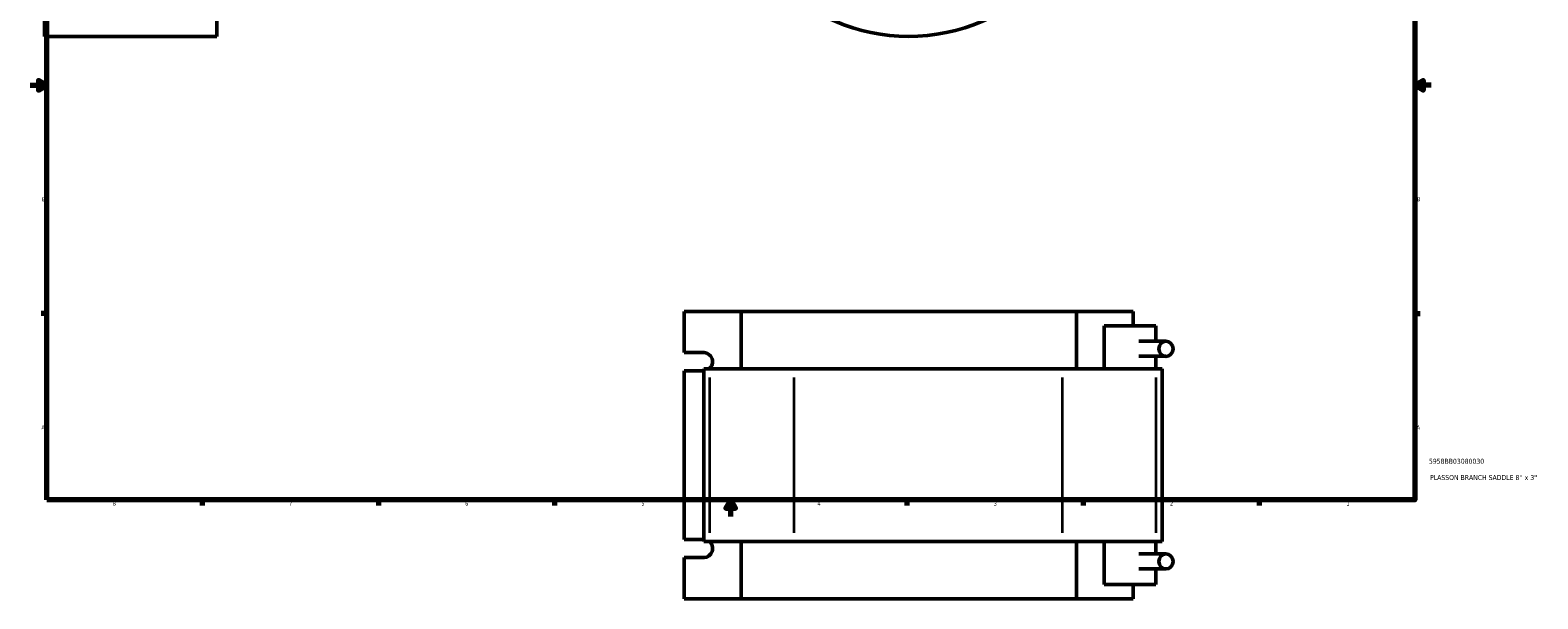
# Model space of a CAD drawing. Header units: inches. Extents: x -0.9 to 56.6, y -1.4 to 51.6.
# Tile 1 of 5: x 0.1 to 36.5, y -1.4 to 12.3. Entities that reach past the tile are written whole.
import ezdxf

# ---------------------------------------------------------------- set-up
doc = ezdxf.new("R2010")
doc.units = ezdxf.units.IN
doc.header["$MEASUREMENT"] = 0
for name, color, linetype, lineweight in [('Border (ANSI)', 7, 'Continuous', 70), ('Title (ANSI)', 7, 'Continuous', 50), ('Visible (ANSI)', 7, 'Continuous', 50), ('Visible Narrow (ANSI)', 7, 'Continuous', 35)]:
    doc.layers.add(name, color=color, linetype=linetype, lineweight=lineweight)
doc.styles.add('Note Text (ANSI)', font='tahoma.ttf')
doc.styles.add('Text Style29', font='tahoma.ttf')

# ---------------------------------------------------------------- blocks, each defined once
blk = doc.blocks.new('Borders Default Border')
at = {"layer": 'Border (ANSI)'}
for p, q in [((4.25, 21), (4.25, 21.134)), ((8.5, 21), (8.5, 21.134)), ((12.75, 21), (12.75, 21.134)), ((21.25, 21), (21.25, 21.134)), ((25.5, 21), (25.5, 21.134)), ((29.75, 21), (29.75, 21.134)), ((0.5, 16.5), (0.366, 16.5)), ((33.5, 16.5), (33.634, 16.5)), ((0.5, 5.5), (0.366, 5.5)), ((33.5, 5.5), (33.634, 5.5)), ((4.25, 1), (4.25, 0.866)), ((8.5, 1), (8.5, 0.866)), ((12.75, 1), (12.75, 0.866)), ((21.25, 1), (21.25, 0.866)), ((25.5, 1), (25.5, 0.866)), ((29.75, 1), (29.75, 0.866))]:
    blk.add_line(p, q, dxfattribs=at)
at = {"layer": 'Border (ANSI)', "flags": 128}
for points in [[(17, 21.4), (17, 21), (16.885, 21.2), (17.115, 21.2), (17, 21)], [(0.5, 1), (0.5, 21), (33.5, 21), (33.5, 1), (0.5, 1)], [(0.1, 11), (0.5, 11), (0.3, 11.115), (0.3, 10.885), (0.5, 11)], [(33.9, 11), (33.5, 11), (33.7, 11.115), (33.7, 10.885), (33.5, 11)], [(17, 0.6), (17, 1), (16.885, 0.8), (17.115, 0.8), (17, 1)]]:
    blk.add_lwpolyline(points, dxfattribs=at)
at = {"layer": 'Border (ANSI)', "color": 5, "true_color": 0x0000ff, "char_height": 0.0945, "attachment_point": 7, "style": 'Note Text (ANSI)'}
for s, insert in [('8', (2.094, 21.038)), ('7', (6.346, 21.04)), ('6', (10.595, 21.038)), ('5', (14.847, 21.038)), ('4', (19.092, 21.04)), ('3', (23.346, 21.038)), ('2', (27.596, 21.04)), ('1', (31.854, 21.04)), ('D', (0.378, 19.203)), ('D', (33.553, 19.203)), ('C', (0.378, 13.701)), ('C', (33.552, 13.701)), ('B', (0.384, 8.203)), ('B', (33.558, 8.203)), ('A', (0.373, 2.703)), ('A', (33.547, 2.703)), ('8', (2.094, 0.863)), ('7', (6.346, 0.866)), ('6', (10.595, 0.864)), ('5', (14.847, 0.864)), ('4', (19.092, 0.866)), ('3', (23.346, 0.864)), ('2', (27.596, 0.866)), ('1', (31.854, 0.866))]:
    blk.add_mtext(s, dxfattribs=dict(at, insert=insert))
blk = doc.blocks.new('Title Blocks ANSI - Large')
at = {"layer": 'Title (ANSI)', "color": 5, "true_color": 0x0000ff, "style": 'Text Style29'}
for tag, p in [('PART_NUMBER_001', (0.341, 0.873)), ('DESCRIPTION_001', (0.369, 0.481))]:
    blk.add_attdef(tag, p, '', height=0.12, dxfattribs=at)

msp = doc.modelspace()

# ---------------------------------------------------------------- linework, layer by layer
at = {"layer": 'Visible (ANSI)'}
for p, q in [((0.448, 13.119), (0.448, 12.179)), ((4.606, 12.179), (4.606, 13.119)), ((0.448, 12.179), (4.606, 12.179)), ((15.876, 5.545), (17.248, 5.545)), ((15.876, 4.552), (15.876, 5.545)), ((17.248, 5.545), (17.248, 4.159)), ((17.248, 5.545), (25.339, 5.545)), ((25.339, 5.545), (26.711, 5.545)), ((25.339, 4.159), (25.339, 5.545)), ((26.711, 5.199), (26.711, 5.545)), ((27.251, 5.199), (26.012, 5.199)), ((26.012, 4.159), (26.012, 5.199)), ((27.251, 4.825), (27.251, 5.199)), ((27.499, 4.825), (26.844, 4.825)), ((15.876, 4.552), (16.356, 4.552)), ((27.499, 4.464), (26.844, 4.464)), ((27.251, 4.159), (27.251, 4.464)), ((16.355, 4.114), (15.876, 4.114)), ((15.876, 0.047), (15.876, 4.114)), ((16.495, 4.159), (16.355, 4.159)), ((16.355, 0.001), (16.355, 4.159)), ((16.495, 4.159), (18.533, 4.159)), ((24.993, 4.159), (18.533, 4.159)), ((24.993, 4.159), (27.266, 4.159)), ((27.406, 4.159), (27.266, 4.159)), ((27.406, 0.001), (27.406, 4.159)), ((15.876, 0.047), (16.355, 0.047)), ((16.355, 0.001), (16.495, 0.001)), ((18.533, 0.001), (16.495, 0.001)), ((17.248, 0.001), (17.248, -1.385)), ((18.533, 0.001), (24.993, 0.001)), ((27.266, 0.001), (24.993, 0.001)), ((25.339, -1.385), (25.339, 0.001)), ((26.012, -1.038), (26.012, 0.001)), ((27.251, -0.303), (27.251, 0.001)), ((27.266, 0.001), (27.406, 0.001)), ((26.844, -0.303), (27.499, -0.303)), ((16.356, -0.391), (15.876, -0.391)), ((15.876, -1.385), (15.876, -0.391)), ((26.844, -0.665), (27.499, -0.665)), ((27.251, -1.038), (27.251, -0.665)), ((26.012, -1.038), (27.251, -1.038)), ((26.711, -1.385), (26.711, -1.038)), ((17.248, -1.385), (15.876, -1.385)), ((25.339, -1.385), (17.248, -1.385)), ((25.339, -1.385), (26.711, -1.385))]:
    msp.add_line(p, q, dxfattribs=at)
msp.add_arc((21.293, 16.699), 4.52, 232.3579, 324.9347, dxfattribs=at)
for centre, major_axis in [((27.499, 4.644), (0, -0.181)), ((27.499, -0.484), (0, 0.181))]:
    msp.add_ellipse(centre, major_axis=major_axis, ratio=0.939693, dxfattribs=at)
for centre, major_axis, start_param, end_param in [((16.356, 4.333), (0, 0.219), 3.79979, 6.283185), ((16.356, -0.172), (0, -0.219), 0, 2.483395)]:
    msp.add_ellipse(centre, major_axis=major_axis, ratio=0.939693, start_param=start_param, end_param=end_param, dxfattribs=at)
at = {"layer": 'Visible Narrow (ANSI)'}
for p, q in [((16.495, 0.209), (16.495, 3.951)), ((18.533, 0.209), (18.533, 3.951)), ((24.993, 3.951), (24.993, 0.209)), ((27.266, 0.209), (27.266, 3.951))]:
    msp.add_line(p, q, dxfattribs=at)

# ---------------------------------------------------------------- block references
msp.add_blockref('Borders Default Border', (0, 0))
msp.add_blockref('Title Blocks ANSI - Large', (33.5, 1)).add_auto_attribs({'PART_NUMBER_001': '5958BB03080030', 'DESCRIPTION_001': "PLASSON BRANCH SADDLE 8'' x 3''"})

doc.saveas('drawing.dxf')
